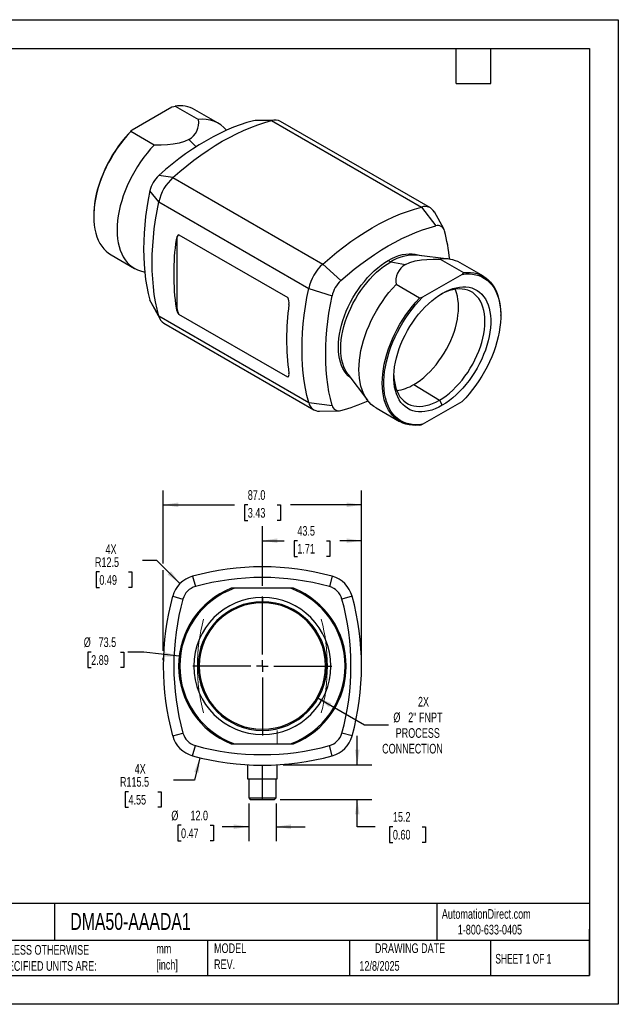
# Model space of a CAD drawing. Header units: millimetres. Extents: x 0 to 559, y 0 to 432.
# Tile 2 of 2: x 296 to 559, y 0 to 432. Entities that reach past the tile are written whole.
import ezdxf

# ---------------------------------------------------------------- set-up
doc = ezdxf.new("R2010")
doc.units = ezdxf.units.MM
doc.header["$LTSCALE"] = 2
doc.linetypes.add('CENTERX2', pattern=[20.32, 12.7, -2.54, 2.54, -2.54])
doc.layers.add('CENTER', color=40, linetype='CENTERX2')
doc.layers.add('DIMENSIONS', color=140, linetype='Continuous', lineweight=25)
doc.layers.add('TEXT', color=140, linetype='Continuous', lineweight=25)
doc.styles.add('SLDTEXTSTYLE0', font='TXT', dxfattribs={"width": 0.7})
doc.styles.add('SLDTEXTSTYLE1', font='TXT', dxfattribs={"width": 0.65})
doc.dimstyles.new('SLDDIMSTYLE0', dxfattribs={"dimtxt": 4.316016, "dimasz": 6.604, "dimexe": 0, "dimexo": 0.0625, "dimgap": 1.079004, "dimtad": 0, "dimtih": 1, "dimtoh": 1, "dimdec": 1, "dimrnd": 1e-09, "dimzin": 12, "dimdsep": 46, "dimtxsty": 'SLDTEXTSTYLE0', "dimsah": 1, "dimcen": 0.09, "dimadec": 0, "dimazin": 3, "dimtfac": 1, "dimtdec": 1, "dimtofl": 0, "dimtmove": 0, "dimatfit": 3, "dimfxl": 0, "dimfrac": 2, "dimtolj": 1, "dimtzin": 12, "dimarcsym": 0})
doc.dimstyles.new('SLDDIMSTYLE1', dxfattribs={"dimtxt": 4.316016, "dimasz": 6.604, "dimexe": 0, "dimexo": 0.0625, "dimgap": 1.079004, "dimtad": 0, "dimtih": 1, "dimtoh": 1, "dimdec": 1, "dimrnd": 1e-09, "dimzin": 4, "dimdsep": 46, "dimtxsty": 'SLDTEXTSTYLE0', "dimsah": 1, "dimcen": 0.09, "dimadec": 0, "dimazin": 1, "dimtfac": 1, "dimtdec": 1, "dimtofl": 0, "dimtmove": 0, "dimatfit": 3, "dimfxl": 0, "dimfrac": 2, "dimtolj": 1, "dimtzin": 12, "dimarcsym": 0})
doc.dimstyles.new('SLDDIMSTYLE2', dxfattribs={"dimtxt": 4.316016, "dimasz": 6.604, "dimexe": 0, "dimexo": 0.0625, "dimgap": 1.079004, "dimtad": 0, "dimtih": 1, "dimtoh": 1, "dimdec": 1, "dimrnd": 1e-09, "dimzin": 4, "dimdsep": 46, "dimtxsty": 'SLDTEXTSTYLE0', "dimsah": 1, "dimcen": 0.09, "dimadec": 0, "dimazin": 1, "dimtfac": 1, "dimtdec": 1, "dimtmove": 0, "dimatfit": 0, "dimfxl": 0, "dimfrac": 2, "dimtolj": 1, "dimtzin": 12, "dimarcsym": 0})
doc.dimstyles.new('SLDDIMSTYLE4', dxfattribs={"dimtxt": 4.316016, "dimasz": 6.604, "dimexe": 0, "dimexo": 0.0625, "dimgap": 1.079004, "dimtad": 0, "dimtih": 1, "dimtoh": 1, "dimdec": 1, "dimrnd": 1e-09, "dimzin": 12, "dimdsep": 46, "dimtxsty": 'SLDTEXTSTYLE0', "dimsah": 1, "dimcen": 0.09, "dimadec": 0, "dimazin": 3, "dimtfac": 1, "dimtdec": 1, "dimtmove": 0, "dimatfit": 0, "dimfxl": 0, "dimfrac": 2, "dimtolj": 1, "dimtzin": 12, "dimarcsym": 0})
doc.dimstyles.new('SLDDIMSTYLE5', dxfattribs={"dimtxt": 4.316016, "dimasz": 6.604, "dimexe": 0, "dimexo": 0.0625, "dimgap": 1.079004, "dimtad": 0, "dimtih": 1, "dimtoh": 1, "dimdec": 1, "dimrnd": 1e-09, "dimzin": 12, "dimdsep": 46, "dimtxsty": 'SLDTEXTSTYLE0', "dimsah": 1, "dimcen": 0, "dimadec": 0, "dimazin": 3, "dimtfac": 1, "dimtdec": 1, "dimtofl": 0, "dimtmove": 0, "dimatfit": 3, "dimfxl": 0, "dimfrac": 2, "dimtolj": 1, "dimtzin": 12, "dimarcsym": 0})
doc.dimstyles.new('SLDDIMSTYLE6', dxfattribs={"dimtxt": 4.316016, "dimasz": 6.604, "dimexe": 0, "dimexo": 0.0625, "dimgap": 1.079004, "dimtad": 0, "dimtih": 1, "dimtoh": 1, "dimdec": 1, "dimrnd": 1e-09, "dimzin": 12, "dimdsep": 46, "dimtxsty": 'SLDTEXTSTYLE0', "dimsah": 1, "dimcen": 0, "dimadec": 0, "dimazin": 3, "dimtfac": 1, "dimtdec": 1, "dimtofl": 0, "dimtmove": 0, "dimatfit": 3, "dimfxl": 0, "dimfrac": 2, "dimtolj": 1, "dimtzin": 12, "dimarcsym": 0})
doc.dimstyles.new('SLDDIMSTYLE7', dxfattribs={"dimtxt": 4.316016, "dimasz": 6.604, "dimexe": 0, "dimexo": 0.0625, "dimgap": 1.079004, "dimtad": 0, "dimtih": 1, "dimtoh": 1, "dimdec": 1, "dimrnd": 1e-09, "dimzin": 12, "dimdsep": 46, "dimtxsty": 'SLDTEXTSTYLE0', "dimsah": 1, "dimcen": 0, "dimadec": 0, "dimazin": 3, "dimtfac": 1, "dimtdec": 1, "dimtofl": 0, "dimtmove": 0, "dimatfit": 3, "dimfxl": 0, "dimfrac": 2, "dimtolj": 1, "dimtzin": 12, "dimarcsym": 0})

# ---------------------------------------------------------------- blocks, each defined once
blk = doc.blocks.new('_D_4')
at = {"layer": 'DIMENSIONS'}
for p, q in [((359.18, 193.38), (359.18, 225.4)), ((446.18, 150.89), (446.18, 225.4)), ((359.18, 219.05), (390.42, 219.05)), ((396.27, 219.05), (394.82, 219.05)), ((394.82, 219.05), (394.82, 212.19)), ((409.1, 219.05), (410.55, 219.05)), ((410.55, 219.05), (410.55, 212.19)), ((446.18, 219.05), (414.95, 219.05)), ((394.82, 212.19), (396.27, 212.19)), ((410.55, 212.19), (409.1, 212.19)), ((359.18, 155.01), (359.18, 190.33)), ((359.18, 150.89), (359.18, 151.96))]:
    blk.add_line(p, q, dxfattribs=at)
for points in [[(359.18, 219.05), (365.79, 218.03), (365.79, 220.07)], [(446.18, 219.05), (439.58, 220.07), (439.58, 218.03)]]:
    blk.add_solid(points, dxfattribs=at)
at = {"layer": 'DIMENSIONS', "char_height": 4.233, "attachment_point": 1, "style": 'SLDTEXTSTYLE0'}
for s, insert in [('87.0', (396.27, 225.47)), ('3.43', (396.27, 217.65))]:
    blk.add_mtext(s, dxfattribs=dict(at, insert=insert))
blk = doc.blocks.new('_D_5')
at = {"layer": 'DIMENSIONS'}
for p, q in [((402.68, 183.48), (402.68, 209.67)), ((446.18, 150.89), (446.18, 209.67)), ((402.68, 203.32), (412.17, 203.32)), ((418.02, 203.32), (416.57, 203.32)), ((416.57, 203.32), (416.57, 196.46)), ((430.85, 203.32), (432.3, 203.32)), ((432.3, 203.32), (432.3, 196.46)), ((446.18, 203.32), (436.7, 203.32)), ((416.57, 196.46), (418.02, 196.46)), ((432.3, 196.46), (430.85, 196.46))]:
    blk.add_line(p, q, dxfattribs=at)
for points in [[(402.68, 203.32), (409.29, 202.31), (409.29, 204.34)], [(446.18, 203.32), (439.58, 204.34), (439.58, 202.31)]]:
    blk.add_solid(points, dxfattribs=at)
at = {"layer": 'DIMENSIONS', "char_height": 4.233, "attachment_point": 1, "style": 'SLDTEXTSTYLE0'}
for s, insert in [('43.5', (418.02, 209.75)), ('1.71', (418.02, 201.92))]:
    blk.add_mtext(s, dxfattribs=dict(at, insert=insert))
blk = doc.blocks.new('_D_6')
at = {"layer": 'DIMENSIONS'}
for p, q in [((444.29, 105.03), (444.29, 117.73)), ((411.72, 105.03), (450.64, 105.03)), ((410.52, 89.85), (450.64, 89.85)), ((444.29, 77.89), (444.29, 89.85)), ((452.15, 77.89), (444.29, 77.89)), ((459.93, 77.89), (458.48, 77.89)), ((458.48, 77.89), (458.48, 71.03)), ((472.76, 77.89), (474.21, 77.89)), ((474.21, 77.89), (474.21, 71.03)), ((458.48, 71.03), (459.93, 71.03)), ((474.21, 71.03), (472.76, 71.03))]:
    blk.add_line(p, q, dxfattribs=at)
for points in [[(444.29, 105.03), (445.31, 111.64), (443.28, 111.64)], [(444.29, 89.85), (443.28, 83.25), (445.31, 83.25)]]:
    blk.add_solid(points, dxfattribs=at)
at = {"layer": 'DIMENSIONS', "char_height": 4.233, "attachment_point": 1, "style": 'SLDTEXTSTYLE0'}
for s, insert in [('15.2', (459.93, 84.32)), ('0.60', (459.93, 76.49))]:
    blk.add_mtext(s, dxfattribs=dict(at, insert=insert))
blk = doc.blocks.new('_D_7')
at = {"layer": 'DIMENSIONS'}
for p, q in [((327.57, 154.5), (326.12, 154.5)), ((326.12, 154.5), (326.12, 147.64)), ((340.39, 154.5), (341.84, 154.5)), ((341.84, 154.5), (341.84, 147.64)), ((350.61, 154.5), (343.65, 154.5)), ((366.19, 152.66), (350.61, 154.5)), ((326.12, 147.64), (327.57, 147.64)), ((341.84, 147.64), (340.39, 147.64))]:
    blk.add_line(p, q, dxfattribs=at)
blk.add_solid([(366.19, 152.66), (359.75, 154.44), (359.51, 152.43)], dxfattribs=at)
at = {"layer": 'DIMENSIONS', "char_height": 4.233, "attachment_point": 1, "style": 'SLDTEXTSTYLE0'}
for s, insert in [('%%c', (324.31, 160.92)), ('73.5', (330.83, 160.92)), ('2.89', (327.57, 153.1))]:
    blk.add_mtext(s, dxfattribs=dict(at, insert=insert))
blk = doc.blocks.new('_D_8')
at = {"layer": 'DIMENSIONS'}
for p, q in [((356.37, 194.66), (350.07, 194.66)), ((366.53, 184.5), (356.37, 194.66)), ((331.17, 189.61), (329.72, 189.61)), ((329.72, 189.61), (329.72, 182.75)), ((344, 189.61), (345.45, 189.61)), ((345.45, 189.61), (345.45, 182.75)), ((329.72, 182.75), (331.17, 182.75)), ((345.45, 182.75), (344, 182.75))]:
    blk.add_line(p, q, dxfattribs=at)
blk.add_solid([(366.53, 184.5), (362.58, 189.89), (361.14, 188.45)], dxfattribs=at)
at = {"layer": 'DIMENSIONS', "char_height": 4.233, "attachment_point": 1, "style": 'SLDTEXTSTYLE0'}
for s, insert in [('4X', (333.86, 201.68)), ('R12.5', (329.21, 196.03)), ('0.49', (331.17, 188.21))]:
    blk.add_mtext(s, dxfattribs=dict(at, insert=insert))
blk = doc.blocks.new('_D_9')
at = {"layer": 'DIMENSIONS'}
for p, q in [((375.3, 108.14), (372.9, 98.3)), ((372.9, 98.3), (363.71, 98.3)), ((343.95, 93.25), (342.5, 93.25)), ((342.5, 93.25), (342.5, 86.39)), ((356.78, 93.25), (358.23, 93.25)), ((358.23, 93.25), (358.23, 86.39)), ((342.5, 86.39), (343.95, 86.39)), ((358.23, 86.39), (356.78, 86.39))]:
    blk.add_line(p, q, dxfattribs=at)
blk.add_solid([(375.3, 108.14), (372.75, 101.97), (374.73, 101.49)], dxfattribs=at)
at = {"layer": 'DIMENSIONS', "char_height": 4.233, "attachment_point": 1, "style": 'SLDTEXTSTYLE0'}
for s, insert in [('4X', (346.64, 105.32)), ('R115.5', (340.19, 99.67)), ('4.55', (343.95, 91.85))]:
    blk.add_mtext(s, dxfattribs=dict(at, insert=insert))
blk = doc.blocks.new('_D_10')
at = {"layer": 'DIMENSIONS'}
for p, q in [((396.68, 88.01), (396.68, 71.54)), ((408.68, 88.01), (408.68, 71.54)), ((366.99, 78.5), (365.54, 78.5)), ((365.54, 78.5), (365.54, 71.64)), ((379.82, 78.5), (381.27, 78.5)), ((381.27, 78.5), (381.27, 71.64)), ((396.68, 77.89), (385.03, 77.89)), ((408.68, 77.89), (421.38, 77.89)), ((365.54, 71.64), (366.99, 71.64)), ((381.27, 71.64), (379.82, 71.64))]:
    blk.add_line(p, q, dxfattribs=at)
for points in [[(396.68, 77.89), (390.08, 78.91), (390.08, 76.88)], [(408.68, 77.89), (415.29, 76.88), (415.29, 78.91)]]:
    blk.add_solid(points, dxfattribs=at)
at = {"layer": 'DIMENSIONS', "char_height": 4.233, "attachment_point": 1, "style": 'SLDTEXTSTYLE0'}
for s, insert in [('%%c', (362.74, 84.92)), ('12.0', (371.11, 84.92)), ('0.47', (366.99, 77.1))]:
    blk.add_mtext(s, dxfattribs=dict(at, insert=insert))
blk = doc.blocks.new('_D_11')
at = {"layer": 'DIMENSIONS'}
for p, q in [((426.7, 134.49), (447.45, 122.5)), ((447.45, 122.5), (457.97, 122.5))]:
    blk.add_line(p, q, dxfattribs=at)
blk.add_solid([(426.7, 134.49), (431.91, 130.31), (432.92, 132.07)], dxfattribs=at)
at = {"layer": 'DIMENSIONS', "char_height": 4.233, "attachment_point": 1, "style": 'SLDTEXTSTYLE0'}
for s, insert in [('2X', (470.91, 134.82)), ('%%c', (460.13, 127.96)), ('2" FNPT', (466.64, 127.96)), ('PROCESS', (461.14, 121.1)), ('CONNECTION', (455.2, 114.24))]:
    blk.add_mtext(s, dxfattribs=dict(at, insert=insert))
blk = doc.blocks.new('SW_CENTERMARKSYMBOL_0')
at = {"layer": 'CENTER', "color": 0}
for p, q in [((0, 5.08), (0, 32.586168)), ((-5.08, 0), (-32.586168, 0)), ((0, 0), (-2.54, 0)), ((0, 0), (0, 2.54)), ((0, 0), (0, -2.54)), ((0, 0), (2.54, 0)), ((5.08, 0), (32.586168, 0)), ((0, -5.08), (0, -32.586168))]:
    blk.add_line(p, q, dxfattribs=at)

msp = doc.modelspace()

# ---------------------------------------------------------------- linework, layer by layer
at = {"color": 7, "linetype": 'Continuous'}
for p, q in [((0, 431.81), (558.8, 431.81)), ((558.8, 431.81), (558.8, 0.01)), ((558.8, 0.01), (0, 0.01))]:
    msp.add_line(p, q, dxfattribs=at)
for p, q in [((345.62, 383.53), (363.01, 393.57)), ((364.36, 393.94), (374.61, 388.02)), ((383.29, 386.41), (373.04, 392.33)), ((406.73, 387.6), (398.78, 387.5)), ((408.23, 387.81), (399.72, 387.64)), ((406.73, 387.6), (472.49, 349.64)), ((476.4, 349.27), (410.64, 387.23)), ((355.23, 376.84), (344.98, 382.76)), ((370.46, 379.23), (373.68, 376.11)), ((363.42, 362.59), (357.22, 363.51)), ((363.42, 362.59), (429.18, 324.63)), ((357.24, 351.89), (353.35, 356.8)), ((357.24, 351.89), (423, 313.93)), ((328.68, 345.91), (328.68, 345.5)), ((472.49, 349.64), (478.69, 341.38)), ((482.21, 340.02), (478.11, 347.47)), ((366.08, 337.51), (413.82, 309.95)), ((364.84, 335.44), (365.2, 335.65)), ((365.2, 335.65), (365.2, 305.44)), ((336.29, 328.68), (346.55, 322.76)), ((484.43, 326.8), (470.31, 328.5)), ((429.18, 324.63), (437.12, 317.38)), ((457.91, 326.22), (458.97, 325.61)), ((458.97, 325.61), (465.45, 324.4)), ((480.68, 326.79), (490.93, 320.87)), ((499.61, 319.26), (489.36, 325.18)), ((490.29, 320.1), (472.9, 310.06)), ((471.55, 309.69), (461.3, 315.61)), ((423, 313.93), (433.25, 310.67)), ((357.24, 301.88), (353.35, 308.8)), ((353.7, 307.92), (357.8, 300.47)), ((364.84, 305.23), (365.2, 305.44)), ((413.82, 275), (366.08, 302.56)), ((507.23, 302.03), (507.23, 302.44)), ((357.24, 301.88), (423, 263.91)), ((359.51, 298.68), (425.27, 260.71)), ((440.21, 276.37), (448.75, 264.99)), ((413.82, 275), (413.87, 275.03)), ((469.08, 271.82), (480.3, 264.93)), ((423, 263.91), (433.25, 262.68)), ((472.9, 254.37), (490.29, 264.41)), ((480.3, 264.93), (481.59, 262.7)), ((427.68, 260.13), (436.19, 260.3)), ((452.61, 261.53), (462.87, 255.61)), ((372.06, 187.72), (373.29, 183.22)), ((433.31, 187.72), (432.07, 183.22)), ((390.39, 182.45), (388.98, 182.45)), ((414.98, 182.45), (390.39, 182.45)), ((416.39, 182.45), (414.98, 182.45)), ((363.32, 178.98), (367.81, 177.74)), ((402.68, 178.4), (402.68, 176.57)), ((442.05, 178.98), (437.55, 177.74)), ((402.68, 176.57), (402.68, 176.08)), ((363.32, 117.72), (367.81, 118.96)), ((402.68, 120.62), (402.68, 120.13)), ((402.68, 120.13), (402.68, 118.31)), ((442.05, 117.72), (437.55, 118.96)), ((372.06, 108.99), (373.29, 113.48)), ((388.98, 114.25), (390.39, 114.25)), ((390.39, 114.25), (414.98, 114.25)), ((414.98, 114.25), (416.39, 114.25)), ((433.31, 108.99), (432.07, 113.48)), ((396.18, 105.03), (396.18, 98.85)), ((402.68, 98.85), (402.68, 104.85)), ((409.18, 98.85), (409.18, 105.03)), ((396.18, 98.85), (402.68, 98.85)), ((396.68, 98.85), (396.68, 90.55)), ((402.68, 98.85), (409.18, 98.85)), ((402.68, 90.55), (402.68, 98.85)), ((408.68, 90.55), (408.68, 98.85)), ((396.68, 90.55), (397.38, 89.85)), ((396.68, 90.55), (402.68, 90.55)), ((397.38, 89.85), (402.68, 89.85)), ((402.68, 90.55), (408.68, 90.55)), ((402.68, 89.85), (402.68, 90.55)), ((402.68, 89.85), (407.98, 89.85)), ((407.98, 89.85), (408.68, 90.55))]:
    msp.add_line(p, q)
at = {"color": 7, "linetype": 'Continuous', "lineweight": 18}
for p, q in [((409.18, 114.35), (409.18, 120.11)), ((409.18, 98.85), (409.18, 105.03))]:
    msp.add_line(p, q, dxfattribs=at)
at = {"flags": 128}
for points in [[(363.01, 393.57), (363.76, 393.78), (364.36, 393.94)], [(398.78, 387.5), (395.87, 386.68), (392.93, 385.71), (389.97, 384.6), (387, 383.34), (384.01, 381.95), (381.01, 380.41), (378, 378.75), (375, 376.95), (372, 375.01), (369.01, 372.96), (366.03, 370.77), (363.07, 368.47), (360.13, 366.05), (357.22, 363.51)], [(363.42, 362.59), (366.45, 365.24), (369.51, 367.76), (372.6, 370.16), (375.7, 372.44), (378.82, 374.58), (381.94, 376.6), (385.07, 378.47), (388.2, 380.21), (391.33, 381.81), (394.45, 383.26), (397.55, 384.57), (400.63, 385.73), (403.7, 386.74), (406.73, 387.6)], [(399.72, 387.64), (399.46, 387.62), (398.78, 387.5)], [(345.62, 383.53), (344.04, 381.9), (342.51, 380.17), (341.03, 378.36), (339.61, 376.47), (338.25, 374.51), (336.97, 372.49), (335.76, 370.42), (334.63, 368.3), (333.59, 366.15), (332.63, 363.98), (331.78, 361.8), (331.02, 359.61), (330.36, 357.42), (329.81, 355.25), (329.37, 353.1), (329.03, 350.99), (328.81, 348.92), (328.7, 346.9), (328.68, 345.91)], [(344.98, 382.76), (343.41, 381.05), (341.89, 379.26), (340.42, 377.38), (339.02, 375.43), (337.68, 373.41), (336.42, 371.34), (335.24, 369.22), (334.15, 367.07), (333.14, 364.88), (332.22, 362.68), (331.41, 360.46), (330.7, 358.25), (330.09, 356.04), (329.58, 353.86), (329.19, 351.7), (328.91, 349.59), (328.74, 347.52), (328.68, 345.5), (328.74, 343.56), (328.91, 341.68), (329.19, 339.89), (329.58, 338.19), (330.09, 336.58), (330.7, 335.08), (331.41, 333.7), (332.22, 332.42), (333.14, 331.27), (334.15, 330.25), (335.24, 329.36), (336.29, 328.68)], [(344.98, 382.76), (345.33, 383.2), (345.62, 383.53)], [(355.23, 376.84), (353.66, 375.13), (352.14, 373.34), (350.68, 371.46), (349.27, 369.51), (347.94, 367.49), (346.68, 365.42), (345.5, 363.3), (344.4, 361.15), (343.39, 358.96), (342.48, 356.76), (341.66, 354.54), (340.95, 352.33), (340.34, 350.12), (339.84, 347.94), (339.44, 345.78), (339.16, 343.67), (338.99, 341.6), (338.93, 339.58), (338.99, 337.64), (339.16, 335.76), (339.44, 333.97), (339.84, 332.27), (340.34, 330.67), (340.95, 329.17), (341.66, 327.78), (342.48, 326.5), (343.39, 325.35), (344.4, 324.33), (345.5, 323.44), (346.68, 322.69), (347.94, 322.07), (349.27, 321.6), (350.68, 321.27), (351.05, 321.2)], [(370.46, 379.23), (368.53, 378.33), (366.21, 377.64), (363.48, 377.16), (361.03, 376.92), (358.29, 376.81), (355.23, 376.84)], [(353.35, 356.8), (352.61, 353.01), (351.98, 349.25), (351.46, 345.54), (351.06, 341.87), (350.77, 338.25), (350.6, 334.68), (350.54, 331.18), (350.6, 327.75), (350.77, 324.38), (351.06, 321.09), (351.46, 317.89), (351.98, 314.77), (352.61, 311.74), (353.35, 308.8)], [(357.24, 301.88), (356.47, 304.93), (355.81, 308.09), (355.27, 311.34), (354.85, 314.68), (354.55, 318.11), (354.37, 321.62), (354.31, 325.2), (354.37, 328.85), (354.55, 332.56), (354.85, 336.33), (355.27, 340.16), (355.81, 344.03), (356.47, 347.94), (357.24, 351.89)], [(429.18, 324.63), (432.21, 327.27), (435.27, 329.8), (438.36, 332.2), (441.46, 334.48), (444.58, 336.62), (447.7, 338.63), (450.83, 340.51), (453.96, 342.25), (457.09, 343.84), (460.21, 345.3), (463.31, 346.6), (466.4, 347.76), (469.46, 348.78), (472.49, 349.64)], [(437.12, 317.38), (440.03, 319.92), (442.97, 322.34), (445.93, 324.65), (448.91, 326.83), (451.9, 328.89), (454.9, 330.82), (457.91, 332.62), (460.91, 334.29), (463.91, 335.82), (466.9, 337.21), (469.88, 338.47), (472.84, 339.58), (475.78, 340.55), (478.69, 341.38)], [(457.91, 326.22), (459.47, 327.06), (461.03, 327.76), (462.56, 328.33), (464.08, 328.76), (465.57, 329.05), (467.01, 329.19), (468.41, 329.19), (469.76, 329.04), (471.04, 328.75), (472.26, 328.32), (472.44, 328.25)], [(441.5, 274.65), (441.34, 274.77), (440.36, 275.61), (439.46, 276.58), (438.67, 277.67), (437.97, 278.88), (437.37, 280.21), (436.87, 281.63), (436.49, 283.16), (436.21, 284.78), (436.04, 286.48), (435.99, 288.25), (436.04, 290.09), (436.21, 291.98), (436.49, 293.92), (436.87, 295.9), (437.37, 297.9), (437.97, 299.91), (438.67, 301.93), (439.46, 303.95), (440.36, 305.95), (441.34, 307.92), (442.41, 309.86), (443.55, 311.75), (444.77, 313.59), (446.05, 315.36), (447.4, 317.06), (448.8, 318.68), (450.25, 320.2), (451.73, 321.63), (453.25, 322.95), (454.79, 324.16), (456.34, 325.25), (457.91, 326.22)], [(440.21, 276.37), (439.73, 277.06), (439.03, 278.27), (438.43, 279.59), (437.93, 281.02), (437.55, 282.55), (437.27, 284.17), (437.1, 285.87), (437.05, 287.64), (437.1, 289.48), (437.27, 291.37), (437.55, 293.31), (437.93, 295.29), (438.43, 297.28), (439.03, 299.3), (439.73, 301.32), (440.53, 303.33), (441.42, 305.33), (442.4, 307.31), (443.47, 309.25), (444.61, 311.14), (445.83, 312.98), (447.12, 314.75), (448.46, 316.45), (449.86, 318.06), (451.31, 319.59), (452.79, 321.02), (454.31, 322.34), (455.85, 323.55), (457.4, 324.64), (458.97, 325.61)], [(465.45, 324.4), (467.38, 325.3), (469.69, 325.99), (472.42, 326.47), (474.88, 326.71), (477.62, 326.82), (480.68, 326.79)], [(490.93, 320.87), (490.57, 320.44), (490.29, 320.1)], [(490.29, 320.1), (491.87, 320.28), (493.4, 320.32), (494.88, 320.22), (496.3, 319.97), (497.65, 319.57), (498.94, 319.04), (500.15, 318.36), (501.28, 317.55), (502.32, 316.61), (503.27, 315.54), (504.13, 314.34), (504.89, 313.03), (505.55, 311.6), (506.1, 310.07), (506.54, 308.43), (506.88, 306.7), (507.1, 304.89), (507.21, 303), (507.21, 301.04), (507.1, 299.02), (506.88, 296.95), (506.54, 294.84), (506.1, 292.69), (505.55, 290.52), (504.89, 288.33), (504.13, 286.14), (503.27, 283.96), (502.32, 281.79), (501.28, 279.64), (500.15, 277.53), (498.94, 275.45), (497.65, 273.43), (496.3, 271.48), (494.88, 269.59), (493.4, 267.77), (491.87, 266.04), (490.29, 264.41)], [(490.93, 320.87), (492.5, 320.98), (494.02, 320.94), (495.49, 320.76), (496.89, 320.43), (498.22, 319.95), (499.48, 319.34), (500.67, 318.58), (501.76, 317.69), (502.77, 316.67), (503.68, 315.52), (504.5, 314.25), (505.21, 312.86), (505.82, 311.36), (506.32, 309.75), (506.72, 308.05), (507, 306.26), (507.17, 304.39), (507.23, 302.44)], [(452.61, 261.53), (451.56, 262.21), (450.46, 263.1), (449.46, 264.12), (448.54, 265.27), (447.73, 266.55), (447.01, 267.94), (446.4, 269.44), (445.9, 271.04), (445.51, 272.74), (445.23, 274.53), (445.06, 276.41), (445, 278.35), (445.06, 280.37), (445.23, 282.44), (445.51, 284.55), (445.9, 286.71), (446.4, 288.89), (447.01, 291.1), (447.73, 293.31), (448.54, 295.53), (449.46, 297.73), (450.46, 299.92), (451.56, 302.07), (452.74, 304.19), (454, 306.26), (455.34, 308.28), (456.74, 310.23), (458.21, 312.11), (459.73, 313.9), (461.3, 315.61)], [(423, 263.91), (422.23, 266.97), (421.57, 270.13), (421.03, 273.38), (420.61, 276.72), (420.32, 280.15), (420.14, 283.65), (420.08, 287.23), (420.14, 290.88), (420.32, 294.6), (420.61, 298.37), (421.03, 302.19), (421.57, 306.07), (422.23, 309.98), (423, 313.93)], [(481.59, 262.7), (480.04, 261.87), (478.5, 261.17), (476.97, 260.62), (475.47, 260.21), (474, 259.94), (472.58, 259.81), (471.2, 259.84), (469.87, 260), (468.61, 260.32), (467.42, 260.78), (466.3, 261.37), (465.26, 262.11), (464.31, 262.98), (463.46, 263.98), (462.7, 265.11), (462.04, 266.35), (461.49, 267.7), (461.04, 269.16), (460.7, 270.72), (460.48, 272.36), (460.36, 274.08), (460.36, 275.87), (460.48, 277.72), (460.7, 279.63), (461.04, 281.57), (461.49, 283.55), (462.04, 285.54), (462.7, 287.54), (463.46, 289.54), (464.31, 291.53), (465.26, 293.5), (466.3, 295.43), (467.42, 297.32), (468.61, 299.16), (469.87, 300.93), (471.2, 302.62), (472.58, 304.24), (474, 305.77), (475.47, 307.19), (476.97, 308.51), (478.5, 309.72), (480.04, 310.81), (481.59, 311.77)], [(469.08, 271.82), (470.54, 272.73), (472, 273.76), (473.44, 274.9), (474.86, 276.16), (476.24, 277.52), (477.58, 278.97), (478.88, 280.51), (480.12, 282.13), (481.3, 283.81), (482.41, 285.56), (483.45, 287.36), (484.41, 289.19), (485.28, 291.06), (486.06, 292.94), (486.74, 294.83), (487.33, 296.72), (487.81, 298.6), (488.19, 300.46), (488.46, 302.28), (488.63, 304.05), (488.68, 305.78), (488.63, 307.44), (488.46, 309.03), (488.19, 310.53), (487.81, 311.95), (487.33, 313.27), (487.19, 313.58)], [(480.3, 264.93), (481.8, 265.86), (483.28, 266.91), (484.74, 268.07), (486.19, 269.35), (487.59, 270.73), (488.96, 272.21), (490.28, 273.78), (491.55, 275.43), (492.75, 277.14), (493.88, 278.92), (494.93, 280.75), (495.91, 282.62), (496.79, 284.51), (497.59, 286.43), (498.28, 288.36), (498.88, 290.28), (499.37, 292.19), (499.76, 294.08), (500.04, 295.93), (500.2, 297.74), (500.26, 299.5), (500.2, 301.19), (500.04, 302.8), (499.76, 304.34), (499.37, 305.78), (498.88, 307.12), (498.28, 308.36), (497.59, 309.48), (496.79, 310.48), (495.91, 311.35), (494.93, 312.1), (493.88, 312.71), (492.75, 313.18), (491.55, 313.51), (490.28, 313.69), (488.96, 313.74), (487.59, 313.64), (486.19, 313.39), (484.74, 313.01), (483.28, 312.48), (481.8, 311.82), (480.94, 311.37)], [(481.59, 311.77), (483.14, 312.6), (484.69, 313.29), (486.21, 313.85), (487.71, 314.26), (489.18, 314.53), (490.61, 314.65), (491.99, 314.63), (493.32, 314.46), (494.58, 314.15), (495.77, 313.69), (496.89, 313.09), (497.92, 312.35), (498.87, 311.48), (499.73, 310.48), (500.49, 309.36), (501.15, 308.12), (501.7, 306.76), (502.15, 305.3), (502.49, 303.75), (502.71, 302.11), (502.83, 300.39), (502.83, 298.59), (502.71, 296.74), (502.49, 294.84), (502.15, 292.89), (501.7, 290.92), (501.15, 288.93), (500.49, 286.92), (499.73, 284.92), (498.87, 282.93), (497.92, 280.97), (496.89, 279.03), (495.77, 277.15), (494.58, 275.31), (493.32, 273.54), (491.99, 271.84), (490.61, 270.22), (489.18, 268.7), (487.71, 267.27), (486.21, 265.95), (484.69, 264.75), (483.14, 263.66), (481.59, 262.7)], [(353.35, 308.8), (353.58, 308.16), (353.7, 307.92)], [(433.25, 262.68), (432.51, 265.61), (431.88, 268.64), (431.36, 271.76), (430.96, 274.97), (430.67, 278.25), (430.5, 281.62), (430.44, 285.05), (430.5, 288.56), (430.67, 292.12), (430.96, 295.74), (431.36, 299.41), (431.88, 303.13), (432.51, 306.88), (433.25, 310.67)], [(471.55, 254), (469.98, 253.89), (468.46, 253.93), (466.99, 254.12), (465.59, 254.45), (464.26, 254.92), (463, 255.54), (461.81, 256.29), (460.72, 257.18), (459.71, 258.2), (458.8, 259.35), (457.98, 260.63), (457.27, 262.02), (456.66, 263.52), (456.16, 265.12), (455.76, 266.82), (455.48, 268.61), (455.31, 270.49), (455.25, 272.44), (455.31, 274.45), (455.48, 276.52), (455.76, 278.64), (456.16, 280.79), (456.66, 282.98), (457.27, 285.18), (457.98, 287.39), (458.8, 289.61), (459.71, 291.81), (460.72, 294), (461.81, 296.15), (463, 298.27), (464.26, 300.34), (465.59, 302.36), (466.99, 304.31), (468.46, 306.19), (469.98, 307.98), (471.55, 309.69)], [(472.9, 254.37), (471.32, 254.18), (469.79, 254.14), (468.31, 254.25), (466.89, 254.5), (465.53, 254.89), (464.25, 255.43), (463.04, 256.1), (461.91, 256.91), (460.86, 257.85), (459.91, 258.93), (459.06, 260.12), (458.3, 261.44), (457.64, 262.87), (457.09, 264.4), (456.65, 266.03), (456.31, 267.76), (456.09, 269.57), (455.97, 271.46), (455.97, 273.42), (456.09, 275.44), (456.31, 277.51), (456.65, 279.63), (457.09, 281.77), (457.64, 283.95), (458.3, 286.13), (459.06, 288.32), (459.91, 290.51), (460.86, 292.68), (461.91, 294.83), (463.04, 296.94), (464.25, 299.01), (465.53, 301.03), (466.89, 302.99), (468.31, 304.88), (469.79, 306.69), (471.32, 308.42), (472.9, 310.06)], [(472.9, 310.06), (472.15, 309.85), (471.55, 309.69)], [(460.36, 275.73), (460.4, 274.77), (460.57, 273.15), (460.85, 271.62), (461.23, 270.18), (461.73, 268.83), (462.32, 267.6), (463.02, 266.48), (463.82, 265.48), (464.7, 264.6), (465.67, 263.86), (466.73, 263.25), (467.86, 262.78), (469.06, 262.45), (470.33, 262.26), (471.65, 262.22), (473.01, 262.32), (474.42, 262.56), (475.86, 262.95), (477.33, 263.47), (478.81, 264.14), (480.3, 264.93)], [(471.55, 254), (472.31, 254.2), (472.9, 254.37)]]:
    msp.add_lwpolyline(points, dxfattribs=at)
for centre, radius, start, end in [((366.27, 380.04), 14.04, 61.1588, 97.835), ((366.25, 386.59), 8.48, 299.7546, 9.7177), ((376.63, 374.95), 13.23, 39.1109, 98.7674), ((408.25, 382.78), 5.05, 61.7565, 107.4546), ((365.93, 354.01), 12.89, 132.506, 167.494), ((377.27, 347.46), 20.51, 132.4714, 167.5286), ((474.02, 345.22), 4.67, 28.7715, 109.0874), ((479.63, 338.54), 2.99, 11.6207, 108.3686), ((367.47, 335.27), 2.63, 121.7209, 176.346), ((367.19, 335.85), 2, 125.5092, 185.8029), ((407.48, 318.81), 77.78, 5.8535, 15.1549), ((472.34, 320.33), 108.56, 172.0011, 187.9989), ((469, 309.98), 18.57, 85.9561, 122.6918), ((443.03, 309.5), 20.51, 132.4714, 167.5286), ((469.65, 317.04), 8.48, 119.7546, 189.7177), ((482.65, 313.19), 13.75, 60.7587, 98.2351), ((445.83, 307.88), 12.89, 132.506, 167.494), ((521.84, 291.76), 108.56, 172.0011, 187.9989), ((408.61, 307.48), 5.77, 353.854, 25.3282), ((371, 306.47), 6.28, 191.3709, 218.4853), ((371.02, 305.64), 5.82, 182.0354, 212.0139), ((362.23, 303.02), 5.13, 192.8841, 237.9012), ((412.93, 276.19), 1.48, 306.7159, 18.2654), ((459.32, 287.79), 18.72, 276.9179, 301.419), ((427.58, 264.8), 4.67, 190.9039, 271.232), ((417.39, 335.08), 77.2, 284.806, 294.1796), ((436.18, 263.28), 2.99, 191.6207, 288.3686), ((402.68, 76.35), 115.5, 74.6228, 105.3772), ((375.37, 175.66), 12.5, 105.3772, 164.6228), ((402.68, 76.35), 110.84, 74.6228, 105.3772), ((430, 175.66), 12.5, 15.3772, 74.6228), ((402.68, 148.35), 36.75, 111.8916, 248.1084), ((402.68, 148.35), 36.25, 109.8323, 250.1677), ((375.37, 175.66), 7.84, 105.3772, 164.6228), ((402.68, 148.35), 36.25, 289.8323, 70.1677), ((402.68, 148.35), 36.75, 291.8916, 68.1084), ((430, 175.66), 7.84, 15.3772, 74.6228), ((474.68, 148.35), 115.5, 164.6228, 195.3772), ((474.68, 148.35), 110.84, 164.6228, 195.3772), ((402.68, 148.35), 30.05, 90, 270), ((402.68, 148.35), 30.05, 270, 90), ((330.68, 148.35), 110.84, 344.6228, 15.3772), ((330.68, 148.35), 115.5, 344.6228, 15.3772), ((402.68, 148.35), 28.22, 90, 270), ((402.68, 148.35), 27.73, 90, 270), ((402.68, 148.35), 28.22, 270, 90), ((402.68, 148.35), 27.73, 270, 90), ((375.37, 121.04), 12.5, 195.3772, 254.6228), ((375.37, 121.04), 7.84, 195.3772, 254.6228), ((430, 121.04), 7.84, 285.3772, 344.6228), ((430, 121.04), 12.5, 285.3772, 344.6228), ((402.68, 220.35), 110.84, 254.6228, 285.3772), ((402.68, 220.35), 115.5, 254.6228, 285.3772)]:
    msp.add_arc(centre, radius, start, end)
at = {"color": 179, "linetype": 'Continuous', "lineweight": 18}
msp.add_arc((474.68, 148.35), 115.5, 164.6228, 195.3772, dxfattribs=at)
at = {"color": 7, "linetype": 'Continuous', "lineweight": 18}
for centre, radius, start, end in [((330.68, 148.35), 115.5, 344.6228, 15.3772), ((454.68, 148.35), 80.5, 165.2446, 194.7554), ((350.68, 148.35), 80.5, 345.2446, 14.7554)]:
    msp.add_arc(centre, radius, start, end, dxfattribs=at)
at = {"layer": 'TEXT'}
for p, q in [((12.7, 419.1), (546.1, 419.1)), ((487.68, 403.86), (487.68, 419.1)), ((502.92, 403.86), (502.92, 419.1)), ((546.1, 419.1), (546.1, 12.7)), ((487.68, 403.86), (502.92, 403.86)), ((546.1, 44.25), (12.7, 44.25)), ((311.52, 44.25), (311.52, 27.94)), ((479.15, 44.25), (479.15, 27.94)), ((546.1, 12.7), (546.1, 33.02)), ((546.1, 27.94), (12.7, 27.94)), ((378.6, 27.94), (378.6, 12.7)), ((440.93, 27.94), (440.93, 12.7)), ((502.7, 27.94), (502.7, 12.7)), ((12.7, 12.7), (546.1, 12.7))]:
    msp.add_line(p, q, dxfattribs=at)

# ---------------------------------------------------------------- block references
at = {"layer": 'CENTER'}
msp.add_blockref('SW_CENTERMARKSYMBOL_0', (402.68, 148.35), dxfattribs=at)

# ---------------------------------------------------------------- texts
at = {"layer": 'TEXT', "linetype": 'CENTERX2', "lineweight": 18}
for s, insert, char_height, attachment_point, style in [('DMA50-AAADA1', (318.42, 40.05), 7.4083, 1, 'SLDTEXTSTYLE0'), ('AutomationDirect.com', (481.39, 41.75), 4.2333, 1, 'SLDTEXTSTYLE0'), ('1-800-633-0405', (488.38, 34.87), 4.2333, 1, 'SLDTEXTSTYLE0'), ('UNLESS OTHERWISE ^JSPECIFIED UNITS ARE:', (285.74, 25.99), 4.2333, 1, 'SLDTEXTSTYLE0'), ('MODEL ^JREV.', (381.47, 26.73), 4.2333, 1, 'SLDTEXTSTYLE0'), ('DRAWING DATE', (467.45, 26.73), 4.2333, 2, 'SLDTEXTSTYLE0'), ('mm^J[inch]', (356.13, 26.54), 4.233, 1, 'SLDTEXTSTYLE0'), ('SHEET 1 OF 1', (504.88, 22.1), 4.2333, 1, 'SLDTEXTSTYLE1'), ('12/8/2025', (445.23, 18.95), 4.233, 1, 'SLDTEXTSTYLE0')]:
    msp.add_mtext(s, dxfattribs=dict(at, insert=insert, char_height=char_height, attachment_point=attachment_point, style=style))

# ---------------------------------------------------------------- dimensions: what is measured, and where the dimension line sits
at = {"layer": 'DIMENSIONS'}
for base, p1, p2, dimstyle, picture, middle in [((446.18, 219.05), (359.18, 148.35), (446.18, 148.35), 'SLDDIMSTYLE1', '_D_4', (402.68, 219.05)), ((402.68, 203.32), (446.18, 148.35), (402.68, 180.94), 'SLDDIMSTYLE0', '_D_5', (424.43, 203.32))]:
    dim = msp.add_linear_dim(base=base, p1=p1, p2=p2, dimstyle=dimstyle, dxfattribs=at)
    dim.commit()
    dim.dimension.update_dxf_attribs({"geometry": picture, "text_midpoint": middle, "dimtype": 160})
for center, mpoint, picture, middle in [((402.68, 220.35), (375.3, 108.14), '_D_9', (350.36, 96.07)), ((375.37, 175.66), (366.53, 184.5), '_D_8', (337.58, 192.43))]:
    dim = msp.add_radius_dim(center=center, mpoint=mpoint, text='4X\\P<>', dimstyle='SLDDIMSTYLE6', dxfattribs=at)
    dim.commit()
    dim.dimension.update_dxf_attribs({"geometry": picture, "text_midpoint": middle, "dimtype": 164})
dim = msp.add_diameter_dim_2p(p1=(439.18, 144.04), p2=(366.19, 152.66), dimstyle='SLDDIMSTYLE5', dxfattribs=at)
dim.commit()
dim.dimension.update_dxf_attribs({"geometry": '_D_7', "text_midpoint": (333.98, 154.5), "dimtype": 163})
dim = msp.add_diameter_dim_2p(p1=(378.67, 162.22), p2=(426.7, 134.49), text='2X\\P%%c2" FNPT\\PPROCESS\\PCONNECTION', dimstyle='SLDDIMSTYLE7', override={"dimpost": '<>'}, dxfattribs=at)
dim.commit()
dim.dimension.update_dxf_attribs({"geometry": '_D_11', "text_midpoint": (474.64, 122.5), "dimtype": 163})
dim = msp.add_linear_dim(base=(444.29, 89.85), p1=(409.18, 105.03), p2=(407.98, 89.85), angle=90, dimstyle='SLDDIMSTYLE4', dxfattribs=at)
dim.commit()
dim.dimension.update_dxf_attribs({"geometry": '_D_6', "text_midpoint": (444.29, 77.89), "dimtype": 160})
dim = msp.add_linear_dim(base=(408.68, 77.89), p1=(396.68, 90.55), p2=(408.68, 90.55), text='%%c <>', dimstyle='SLDDIMSTYLE2', dxfattribs=at)
dim.commit()
dim.dimension.update_dxf_attribs({"geometry": '_D_10', "text_midpoint": (373.4, 77.89), "dimtype": 160})

doc.saveas('drawing.dxf')
